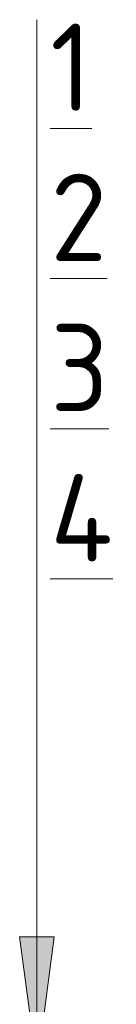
# Model space of a CAD drawing. Header units: millimetres. Extents: x -4558 to 63605, y -10605 to 130388.
# Tile 19 of 66: x 63322 to 63344, y 3480 to 3705. Entities that reach past the tile are written whole.
import ezdxf

# ---------------------------------------------------------------- set-up
doc = ezdxf.new("R2010")
doc.units = ezdxf.units.MM
doc.layers.add('A-ANNO-NOTE', color=7, linetype='Continuous', lineweight=5)
doc.layers.add('G-ANNO-TEXT', color=7, linetype='Continuous', lineweight=5)
doc.styles.add('GOST Common_4', font='GOST_Common.ttf', dxfattribs={"height": 20})

# ---------------------------------------------------------------- blocks, each defined once
blk = doc.blocks.new('Стрелка 15гр_черная - Стрелка 15гр_ черная-5807139-Пол_Тип 11_1')
at = {"layer": 'A-ANNO-NOTE'}
blk.add_hatch(color=256, dxfattribs=at).paths.add_polyline_path([(825.41, 3495.05), (833.31, 3495.05), (829.36, 3465.05)])
for p, q in [((829.36, 3465.05), (829.36, 3705.05)), ((829.36, 3465.05), (825.41, 3495.05)), ((825.41, 3495.05), (833.31, 3495.05)), ((825.41, 3495.05), (829.36, 3465.05)), ((833.31, 3495.05), (825.41, 3495.05)), ((829.36, 3465.05), (833.31, 3495.05)), ((829.36, 3465.05), (833.31, 3495.05))]:
    blk.add_line(p, q, dxfattribs=at)

msp = doc.modelspace()

# ---------------------------------------------------------------- block references
at = {"layer": 'A-ANNO-NOTE'}
msp.add_blockref('Стрелка 15гр_черная - Стрелка 15гр_ черная-5807139-Пол_Тип 11_1', (62496.680797, 0), dxfattribs=at)

# ---------------------------------------------------------------- texts
at = {"layer": 'G-ANNO-TEXT', "char_height": 20, "attachment_point": 1, "style": 'GOST Common_4'}
for s, insert, width in [('\\L\\fGOST Common|b0|i0|c204|p34|;\\L1', (63329.116527, 3704.161959), 12.0253125), ('\\L\\fGOST Common|b0|i0|c204|p34|;\\L2', (63329.116527, 3669.766126), 17.637125), ('\\L\\fGOST Common|b0|i0|c204|p34|;\\L3', (63329.116527, 3635.370293), 16.8354375), ('\\L\\fGOST Common|b0|i0|c204|p34|;\\L4', (63329.116527, 3600.974459), 20.0421875)]:
    msp.add_mtext(s, dxfattribs=dict(at, insert=insert, width=width))

doc.saveas('drawing.dxf')
